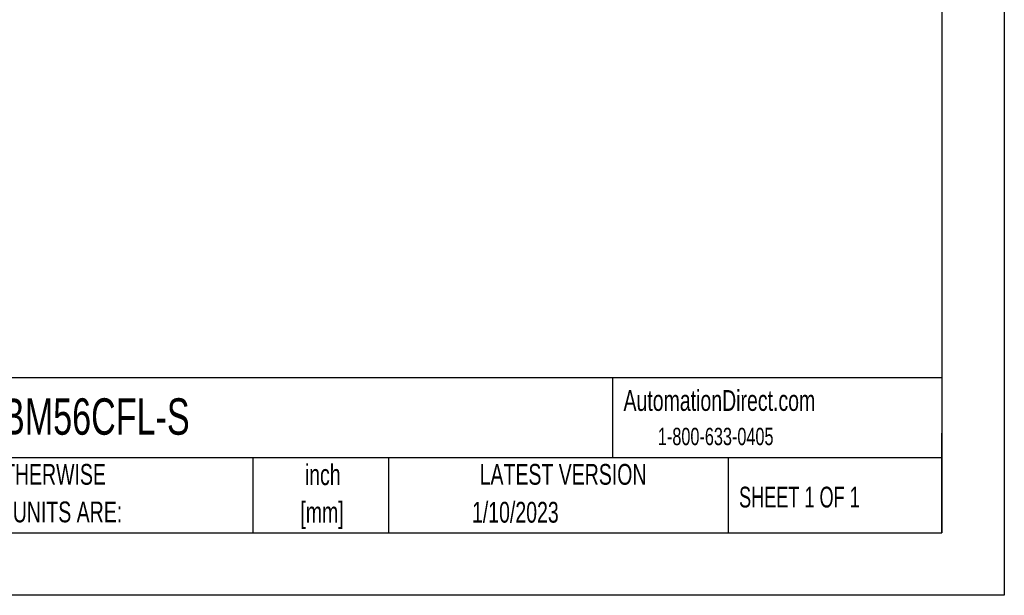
# Model space of a CAD drawing. Header units: inches. Extents: x 0 to 11, y 0 to 8.5.
# Tile 8 of 20: x 7.1 to 11, y 0 to 2.3. Entities that reach past the tile are written whole.
import ezdxf

# ---------------------------------------------------------------- set-up
doc = ezdxf.new("R2010")
doc.units = ezdxf.units.IN
doc.header["$MEASUREMENT"] = 0
doc.linetypes.add('CENTERX2', pattern=[0.8, 0.5, -0.1, 0.1, -0.1])
doc.layers.add('TEXT', color=140, linetype='Continuous', lineweight=25)
doc.styles.add('SLDTEXTSTYLE0', font='TXT', dxfattribs={"width": 0.7})
doc.styles.add('SLDTEXTSTYLE1', font='TXT', dxfattribs={"width": 0.65})

# ---------------------------------------------------------------- blocks, each defined once
blk = doc.blocks.new('SW_NOTE_0_1')
at = {"layer": 'TEXT', "color": 0, "linetype": 'CENTERX2', "lineweight": 18, "char_height": 0.08333, "attachment_point": 2, "style": 'SLDTEXTSTYLE0'}
for s, insert in [('inch', (0.125, 0.1074)), ('[mm]', (0.1222, -0.0431))]:
    blk.add_mtext(s, dxfattribs=dict(at, insert=insert))
blk = doc.blocks.new('SW_NOTE_0_2')
at = {"layer": 'TEXT', "color": 0, "linetype": 'CENTERX2', "lineweight": 18, "char_height": 0.083333, "attachment_point": 1, "style": 'SLDTEXTSTYLE0'}
for s, insert in [('UNLESS OTHERWISE', (0, 0.1074)), ('SPECIFIED UNITS ARE:', (0, -0.0431))]:
    blk.add_mtext(s, dxfattribs=dict(at, insert=insert))

msp = doc.modelspace()

# ---------------------------------------------------------------- linework, layer by layer
at = {"color": 7, "linetype": 'Continuous'}
for p, q in [((11.0001, 8.50011), (11.0001, 0.00011)), ((11.0001, 0.00011), (0.0001, 0.00011))]:
    msp.add_line(p, q, dxfattribs=at)
at = {"layer": 'TEXT'}
for p, q in [((10.75, 8.25), (10.75, 0.25)), ((10.75, 0.87111), (0.25, 0.87111)), ((9.4321, 0.87111), (9.4321, 0.55)), ((10.75, 0.25), (10.75, 0.65)), ((10.75, 0.55), (0.25, 0.55)), ((7.99308, 0.55), (7.99308, 0.25)), ((8.53591, 0.55), (8.53591, 0.25)), ((9.89562, 0.55), (9.89562, 0.25)), ((0.25, 0.25), (10.75, 0.25))]:
    msp.add_line(p, q, dxfattribs=at)

# ---------------------------------------------------------------- block references
at = {"layer": 'TEXT', "linetype": 'CENTERX2', "lineweight": 18}
for name, p in [('SW_NOTE_0_2', (6.59874, 0.41872)), ('SW_NOTE_0_1', (8.1476, 0.41742))]:
    msp.add_blockref(name, p, dxfattribs=at)

# ---------------------------------------------------------------- texts
for s, insert, char_height, attachment_point, style in [('00158ET3EBM56CFL-S', (6.26802, 0.78897), 0.1458333, 1, 'SLDTEXTSTYLE0'), ('AutomationDirect.com', (9.47618, 0.82191), 0.0833333, 1, 'SLDTEXTSTYLE0'), ('1-800-633-0405', (9.61384, 0.67089), 0.0694444, 1, 'SLDTEXTSTYLE0'), ('LATEST VERSION', (9.23434, 0.52614), 0.0833333, 2, 'SLDTEXTSTYLE0'), ('SHEET 1 OF 1', (9.93863, 0.4351), 0.0833333, 1, 'SLDTEXTSTYLE1'), ('1/10/2023', (9.04337, 0.37435), 0.083333, 2, 'SLDTEXTSTYLE0')]:
    msp.add_mtext(s, dxfattribs=dict(at, insert=insert, char_height=char_height, attachment_point=attachment_point, style=style))

doc.saveas('drawing.dxf')
